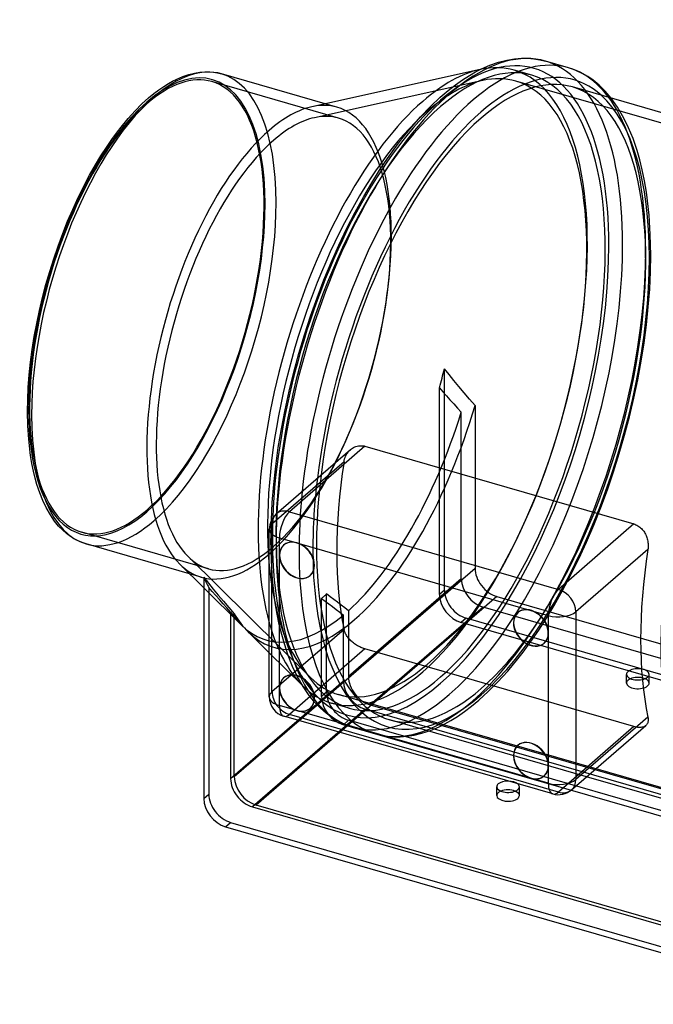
# Model space of a CAD drawing. Header units: millimetres. Extents: x -126 to 126, y -110 to 86.
# Tile 1 of 4: x -126 to 0, y -109 to 86. Entities that reach past the tile are written whole.
import ezdxf

# ---------------------------------------------------------------- set-up
doc = ezdxf.new("R2010")
doc.units = ezdxf.units.MM
doc.layers.add('HIDDEN', color=7, linetype='Continuous')
doc.layers.add('THICK', color=7, linetype='Continuous')

msp = doc.modelspace()

# ---------------------------------------------------------------- linework, layer by layer
at = {"layer": 'HIDDEN'}
for p, q in [((-24.08, 74.93), (-27.61, 75.95)), ((-62.45, 66.43), (-87.56, 73.68)), ((-33.81, 73.9), (-67.23, 66.52)), ((62.42, 47.88), (-27.3, 73.78)), ((-7.09, 68.63), (-8.34, 70.39)), ((-62.76, 68.6), (-65.1, 69.27)), ((-5.82, 66.45), (-7.09, 68.63)), ((-4.89, 64.53), (-5.82, 66.45)), ((-4.01, 62.36), (-4.89, 64.53)), ((-3.21, 60.01), (-4.01, 62.36)), ((-2.68, 58.15), (-3.21, 60.01)), ((-2.2, 56.16), (-2.68, 58.15)), ((-1.76, 54.03), (-2.2, 56.16)), ((-1.38, 51.77), (-1.76, 54.03)), ((-0.85, 47.22), (-1.38, 51.77)), ((-0.6, 43.35), (-0.85, 47.22)), ((-0.51, 39.26), (-0.6, 43.35)), ((-0.57, 35.95), (-0.51, 39.26)), ((-0.72, 32.53), (-0.57, 35.95)), ((-0.99, 29.03), (-0.72, 32.53)), ((-1.36, 25.44), (-0.99, 29.03)), ((-1.84, 21.86), (-1.36, 25.44)), ((-2.41, 18.23), (-1.84, 21.86)), ((-3.09, 14.57), (-2.41, 18.23)), ((-40.5, 15.58), (-41.42, 16.74)), ((-41.42, -27.16), (-41.42, 16.74)), ((-39.54, 14.39), (-40.5, 15.58)), ((-38.55, 13.19), (-39.54, 14.39)), ((-3.87, 10.88), (-3.09, 14.57)), ((-42.42, 12.98), (-41.74, 12.19)), ((-42.42, -28.02), (-42.42, 12.98)), ((-41.74, 12.19), (-41.04, 11.39)), ((-37.52, 11.97), (-38.55, 13.19)), ((-36.46, 10.73), (-37.52, 11.97)), ((-41.04, 11.39), (-40.33, 10.58)), ((-40.33, 10.58), (-39.6, 9.76)), ((-39.6, 9.76), (-38.85, 8.94)), ((-35.36, 9.48), (-36.46, 10.73)), ((-4.74, 7.21), (-3.87, 10.88)), ((-38.85, 8.94), (-38.09, 8.1)), ((-38.09, -24.94), (-38.09, 8.1)), ((-35.36, 9.48), (-35.36, -22.85)), ((-5.7, 3.55), (-4.74, 7.21)), ((-6.75, -0.1), (-5.7, 3.55)), ((-60.78, -0.14), (-60.62, 0.09)), ((-60.62, 0.09), (-60.46, 0.31)), ((-60.46, 0.31), (-60.27, 0.5)), ((-60.27, 0.5), (-60.08, 0.69)), ((-61.35, -1.7), (-75.64, -14.08)), ((-61.35, -1.7), (-61.3, -1.43)), ((-61.3, -1.43), (-61.23, -1.16)), ((-61.23, -1.16), (-61.15, -0.89)), ((-61.15, -0.89), (-61.04, -0.63)), ((-61.04, -0.63), (-60.92, -0.38)), ((-60.92, -0.38), (-60.78, -0.14)), ((-7.89, -3.71), (-6.75, -0.1)), ((-9.12, -7.29), (-7.89, -3.71)), ((-10.43, -10.81), (-9.12, -7.29)), ((-11.81, -14.26), (-10.43, -10.81)), ((-75.79, -13.97), (-75.76, -13.31)), ((-75.83, -15.93), (-75.82, -15.28)), ((-75.82, -15.28), (-75.8, -14.63)), ((-75.8, -14.63), (-75.79, -13.97)), ((-75.64, -47.33), (-75.64, -14.08)), ((-13.25, -17.63), (-11.81, -14.26)), ((-88.24, -22.93), (-113.36, -15.68)), ((-75.84, -17.22), (-75.83, -16.58)), ((-75.75, -21.27), (-75.84, -17.22)), ((-75.83, -16.58), (-75.83, -15.93)), ((-73.33, -18.25), (-73.28, -18.21)), ((-14.78, -20.95), (-13.25, -17.63)), ((-92.34, -20.45), (-67.99, -44.51)), ((-75.51, -25.1), (-75.75, -21.27)), ((-16.37, -24.15), (-14.78, -20.95)), ((-35.36, -22.85), (-70.24, -53.05)), ((-89.66, -24.6), (-92.01, -23.92)), ((-74.98, -29.66), (-75.51, -25.1)), ((-68.09, -24.3), (-68.04, -24.25)), ((-38.09, -24.94), (-60.47, -44.32)), ((-18.01, -27.24), (-16.37, -24.15)), ((-89.17, -26.72), (-81.76, -34.05)), ((-88.17, -26.64), (-88.17, -67.64)), ((-87.49, -27.43), (-88.17, -26.64)), ((-41.42, -27.16), (-42.42, -28.02)), ((-19.68, -30.2), (-18.01, -27.24)), ((-86.79, -28.23), (-87.49, -27.43)), ((-86.08, -29.04), (-86.79, -28.23)), ((-85.35, -29.86), (-86.08, -29.04)), ((-65.8, -28.79), (-65.09, -29.33)), ((-65.8, -48.27), (-65.8, -28.79)), ((-64.09, -28.47), (-64.8, -27.92)), ((-64.8, -47.4), (-64.8, -27.92)), ((-63.37, -29.01), (-64.09, -28.47)), ((-62.66, -29.57), (-63.37, -29.01)), ((-31.03, -28.43), (-62.16, -55.39)), ((-31.03, -28.43), (78.78, -60.13)), ((-84.6, -30.68), (-85.35, -29.86)), ((-83.84, -31.52), (-84.6, -30.68)), ((-74.6, -31.9), (-74.98, -29.66)), ((-65.09, -29.33), (-64.37, -29.88)), ((-64.37, -29.88), (-63.66, -30.43)), ((-63.66, -30.43), (-62.93, -30.99)), ((-62.93, -30.99), (-62.2, -31.54)), ((-61.93, -30.12), (-62.66, -29.57)), ((-61.2, -30.68), (-61.93, -30.12)), ((-60.47, -31.24), (-61.2, -30.68)), ((-33.76, -30.52), (-56.14, -49.9)), ((79.51, -63.22), (-33.76, -30.52)), ((-21.2, -32.69), (-19.68, -30.2)), ((-83.84, -31.52), (-83.84, -64.56)), ((-74.18, -34.01), (-74.6, -31.9)), ((-62.2, -31.54), (-61.47, -32.11)), ((-61.47, -45.19), (-61.47, -32.11)), ((-60.47, -31.24), (-60.47, -44.32)), ((-37.09, -32.74), (-38.09, -33.6)), ((84.84, -67.94), (-37.09, -32.74)), ((-26.91, -31.65), (-26.86, -31.61)), ((-22.73, -35.07), (-21.2, -32.69)), ((-61.35, -34.96), (-75.64, -47.33)), ((-73.7, -35.99), (-74.18, -34.01)), ((-61.31, -35.12), (-61.35, -34.96)), ((-61.26, -35.29), (-61.31, -35.12)), ((83.84, -68.8), (-38.09, -33.6)), ((-24.28, -37.32), (-22.73, -35.07)), ((-73.18, -37.83), (-73.7, -35.99)), ((-61.2, -35.46), (-61.26, -35.29)), ((-61.12, -35.64), (-61.2, -35.46)), ((-61.03, -35.82), (-61.12, -35.64)), ((-60.94, -35.99), (-61.03, -35.82)), ((-60.83, -36.17), (-60.94, -35.99)), ((-60.71, -36.35), (-60.83, -36.17)), ((-60.58, -36.52), (-60.71, -36.35)), ((-60.44, -36.7), (-60.58, -36.52)), ((-60.29, -36.86), (-60.44, -36.7)), ((-60.14, -37.03), (-60.29, -36.86)), ((-59.98, -37.19), (-60.14, -37.03)), ((-72.41, -40.13), (-73.18, -37.83)), ((-57.2, -38.83), (-72.17, -51.8)), ((-59.81, -37.34), (-59.98, -37.19)), ((-59.64, -37.49), (-59.81, -37.34)), ((-59.46, -37.64), (-59.64, -37.49)), ((-59.27, -37.78), (-59.46, -37.64)), ((-59.08, -37.92), (-59.27, -37.78)), ((-58.87, -38.06), (-59.08, -37.92)), ((-58.67, -38.18), (-58.87, -38.06)), ((-58.46, -38.3), (-58.67, -38.18)), ((-58.24, -38.41), (-58.46, -38.3)), ((-58.03, -38.52), (-58.24, -38.41)), ((-57.82, -38.61), (-58.03, -38.52)), ((-57.61, -38.69), (-57.82, -38.61)), ((-57.4, -38.77), (-57.61, -38.69)), ((-57.2, -38.83), (-57.4, -38.77)), ((-3.85, -54.23), (-57.2, -38.83)), ((-25.83, -39.44), (-24.28, -37.32)), ((-21.67, -37.7), (-21.62, -37.65)), ((-76.17, -39.57), (-69.59, -46.08)), ((-71.54, -42.3), (-72.41, -40.13)), ((-28.87, -43.2), (-26.89, -40.81)), ((-26.89, -40.81), (-25.83, -39.44)), ((-70.63, -44.21), (-71.54, -42.3)), ((-73.33, -44.58), (-73.28, -44.53)), ((-69.44, -46.3), (-70.63, -44.21)), ((-30.82, -45.35), (-28.87, -43.2)), ((-5.32, -45.59), (-5.32, -43.86)), ((-0.82, -45.59), (-0.82, -43.86)), ((-61.47, -45.19), (-83.84, -64.56)), ((-68.24, -48.05), (-69.44, -46.3)), ((-32.73, -47.27), (-30.82, -45.35)), ((-67.12, -49.42), (-68.24, -48.05)), ((-64.8, -47.4), (-65.8, -48.27)), ((27.3, -73.78), (-62.42, -47.88)), ((-34.58, -48.96), (-32.73, -47.27)), ((-68.09, -50.62), (-68.04, -50.58)), ((-65.99, -50.58), (-67.12, -49.42)), ((-64.91, -51.53), (-65.99, -50.58)), ((-60.31, -50.57), (-63.84, -49.55)), ((-56.14, -49.9), (57.14, -82.6)), ((-37.47, -51.26), (-36.05, -50.18)), ((-36.05, -50.18), (-34.58, -48.96)), ((-57.14, -50.77), (-79.51, -70.14)), ((-18.83, -67.2), (-72.17, -51.8)), ((-63.83, -52.33), (-64.91, -51.53)), ((-63.01, -52.86), (-63.83, -52.33)), ((56.14, -83.47), (-57.14, -50.77)), ((-40.15, -53.01), (-38.84, -52.2)), ((-38.84, -52.2), (-37.47, -51.26)), ((-62.19, -53.31), (-63.01, -52.86)), ((-61.7, -53.55), (-62.19, -53.31)), ((-60.62, -54.01), (-61.7, -53.55)), ((-60.47, -52.98), (-61.47, -53.85)), ((54.37, -87.29), (-61.47, -53.85)), ((-59.53, -54.37), (-60.62, -54.01)), ((61.47, -88.18), (-60.47, -52.98)), ((-59.53, -54.37), (-54.96, -55.69)), ((-13.22, -64.16), (-52.27, -52.89)), ((-44.21, -54.98), (-42.46, -54.24)), ((-42.46, -54.24), (-41.33, -53.67)), ((-41.33, -53.67), (-40.15, -53.01)), ((-3.85, -54.23), (-18.83, -67.2)), ((-3.61, -54.29), (-3.85, -54.23)), ((-3.37, -54.34), (-3.61, -54.29)), ((-3.13, -54.38), (-3.37, -54.34)), ((-2.9, -54.4), (-3.13, -54.38)), ((-2.67, -54.4), (-2.9, -54.4)), ((-2.46, -54.39), (-2.67, -54.4)), ((-2.26, -54.36), (-2.46, -54.39)), ((-2.07, -54.31), (-2.26, -54.36)), ((-1.9, -54.26), (-2.07, -54.31)), ((-1.75, -54.18), (-1.9, -54.26)), ((-1.61, -54.1), (-1.75, -54.18)), ((-1.48, -54), (-1.61, -54.1)), ((-54.95, -55.69), (-53.84, -55.97)), ((-53.84, -55.97), (-52.68, -56.16)), ((-52.68, -56.16), (-51.48, -56.26)), ((-51.48, -56.26), (-50.22, -56.26)), ((-50.22, -56.26), (-48.88, -56.15)), ((-48.88, -56.15), (-47.46, -55.93)), ((-47.46, -55.93), (-45.89, -55.54)), ((-45.89, -55.54), (-44.21, -54.98)), ((-26.91, -57.98), (-26.86, -57.93)), ((-21.67, -64.02), (-21.62, -63.98)), ((-31.07, -67.89), (-31.07, -66.16)), ((-26.57, -67.89), (-26.57, -66.16)), ((-89.17, -68.51), (-88.17, -67.64)), ((-79.51, -70.14), (33.76, -102.84)), ((-84.84, -74.09), (-83.84, -73.22)), ((-83.84, -73.22), (38.09, -108.42))]:
    msp.add_line(p, q, dxfattribs=at)
for centre, major_axis, ratio, start_param, end_param in [((-42.19, 12.18), (18.51, 64.13), 0.433013, -0.982794, 2.158799), ((-100.46, 29), (13.01, 45.06), 0.433013, -0.982794, 2.158799), ((-42.19, 12.18), (18.11, 62.75), 0.433013, 0.000002, 0.588003), ((-45.73, 13.2), (-18.11, -62.75), 0.433013, -3.141591, -2.911365), ((-40.46, 11.68), (19.07, 66.05), 0.433013, -0.982794, 0.000107), ((-35.89, 10.36), (19.07, 66.05), 0.433013, 0.000002, 0.000107), ((-35.89, 10.36), (19.07, 66.05), 0.433013, -0.982794, 0.000002), ((-100.46, 29), (-12.9, -44.68), 0.433013, -3.141591, -2.55359), ((-99.07, 28.6), (-13.45, -46.6), 0.433013, 2.158799, 3.141594), ((-45.73, 13.2), (-18.11, -62.75), 0.433013, 0.588003, 3.141594), ((-42.19, 12.18), (18.11, 62.75), 0.433013, -2.55359, 0.000002), ((-44.86, 12.95), (-17.56, -60.83), 0.433013, -3.141591, -2.910084), ((-100.46, 29), (-12.9, -44.68), 0.433013, 0.588003, 3.141594), ((-44.86, 12.95), (-17.56, -60.83), 0.433013, -2.910084, -2.55359), ((-44.86, 12.95), (-17.56, -60.83), 0.433013, 0.588003, 3.141594), ((-34.16, 9.86), (-18.11, -62.75), 0.433013, 0.588003, 3.141594), ((-34.16, 9.86), (-18.51, -64.13), 0.433013, 2.158799, 2.933682), ((-100.46, 29), (-12.9, -44.68), 0.433013, -2.55359, 0.000002), ((-42.19, 12.18), (18.11, 62.75), 0.433013, 0.588003, 3.141594), ((-76.21, 22), (-13.45, -46.6), 0.433013, 0.588003, 3.141594), ((-76.21, 22), (-13.45, -46.6), 0.433013, -3.141591, -2.910084), ((-44.86, 12.95), (-17.56, -60.83), 0.433013, -2.55359, -0.231508), ((-75.34, 21.75), (-12.9, -44.68), 0.433013, -2.910084, -2.55359), ((-75.34, 21.75), (-12.9, -44.68), 0.433013, 0.588003, 3.141594), ((-75.34, 21.75), (-12.9, -44.68), 0.433013, -3.141591, -2.910084), ((-75.34, 21.75), (-12.9, -44.68), 0.433013, -2.55359, -0.231508), ((-100.46, 29), (13.01, 45.06), 0.433013, -2.55359, -0.982794), ((-99.07, 28.6), (-13.45, -46.6), 0.433013, 0.588003, 2.158799), ((34.16, -9.86), (18.11, 62.75), 0.433013, 0.588003, 3.141594), ((-42.19, 12.18), (18.51, 64.13), 0.433013, -2.55359, -0.982794), ((-40.46, 11.68), (19.07, 66.05), 0.433013, -2.55359, -0.982794), ((-35.89, 10.36), (19.07, 66.05), 0.433013, -2.55359, -0.982794), ((-34.16, 9.86), (-18.51, -64.13), 0.433013, 0.588003, 2.158799), ((-65.3, 18.85), (15.12, 52.38), 0.433013, -1.557833, -1.486384), ((-100.46, 29), (13.01, 45.06), 0.433013, 2.158799, 3.729595), ((-60.97, 17.6), (15.78, 54.67), 0.433013, -2.536016, -1.619676), ((-59.24, 17.1), (-16.05, -55.59), 0.433013, 0.588003, 1.558641), ((-30.14, 8.7), (18.11, 62.75), 0.433013, 1.86042, 2.457178), ((-34.16, 9.86), (-18.11, -62.75), 0.433013, -1.219777, 0.000002), ((-34.16, 9.86), (-18.51, -64.13), 0.433013, -1.214579, -0.982794), ((-35.89, 10.36), (19.07, 66.05), 0.433013, 1.968206, 2.158799), ((-100.46, 29), (-12.9, -44.68), 0.433013, 0.000002, 0.588003), ((-99.07, 28.6), (-13.45, -46.6), 0.433013, 0.000107, 0.588003), ((-72.17, -15.08), (-2.62, 3.02), 0.75, 0.000079, 0.713724), ((-40.46, 11.68), (19.07, 66.05), 0.433013, 2.057867, 2.158799), ((-72.17, -15.08), (-4, 0), 0.5, -0.523599, -0.000094), ((-42.19, 12.18), (18.51, 64.13), 0.433013, 2.158799, 3.729595), ((-70.66, -21.23), (2.62, -3.02), 0.75, 0.713724, 3.141552), ((-99.07, 28.6), (-13.45, -46.6), 0.433013, 0.000002, 0.000107), ((-75.34, 21.75), (-12.9, -44.68), 0.433013, 0.000002, 0.588003), ((-40.46, 11.68), (19.07, 66.05), 0.433013, 2.158799, 3.141594), ((-70.66, -21.23), (2.62, -3.02), 0.75, 3.141552, 3.152548), ((-35.89, 10.36), (19.07, 66.05), 0.433013, 2.158799, 3.729595), ((-34.16, 9.86), (-18.51, -64.13), 0.433013, -0.982794, 0.588003), ((-75.34, 21.75), (-12.9, -44.68), 0.433013, -0.231508, 0.000002), ((-76.21, 22), (-13.45, -46.6), 0.433013, 0.000002, 0.588003), ((-76.21, 22), (-13.45, -46.6), 0.433013, -0.231508, 0.000002), ((-70.66, -21.23), (2.62, -3.02), 0.75, -0.000041, 0.713724), ((-31.03, -24.1), (-3.27, 3.78), 0.75, 0.713724, 2.284521), ((-65.3, 18.85), (15.12, 52.38), 0.433013, 2.662389, 2.733839), ((-70.66, -21.23), (2.62, -3.02), 0.75, -0.011064, -0.000041), ((-33.76, -26.19), (3.27, -3.78), 0.75, -2.427868, -0.857072), ((-37.09, -28.41), (-3.27, 3.78), 0.75, 0.713724, 2.284521), ((-65.3, 18.85), (15.12, 52.38), 0.433013, -2.571934, -2.55359), ((-65.3, 18.85), (15.12, 52.38), 0.433013, -2.55359, -2.535246), ((-38.09, -29.27), (3.27, -3.78), 0.75, -2.427868, -0.857072), ((-24.24, -34.63), (2.62, -3.02), 0.75, 0.713724, 3.141552), ((-60.97, 17.6), (15.78, 54.67), 0.433013, 2.795681, 2.910083), ((-60.97, 17.6), (15.78, 54.67), 0.433013, 2.910083, 3.712022), ((-59.24, 17.1), (-16.05, -55.59), 0.433013, -0.231509, 0.588003), ((-24.24, -34.63), (2.62, -3.02), 0.75, 3.141552, 3.152548), ((-45.73, 13.2), (-18.11, -62.75), 0.433013, -0.612889, -0.231508), ((-24.24, -34.63), (2.62, -3.02), 0.75, -0.000041, 0.713724), ((-24.24, -34.63), (2.62, -3.02), 0.75, -0.011064, -0.000041), ((-44.86, 12.95), (-17.56, -60.83), 0.433013, 0.000002, 0.588003), ((-3.07, -43.86), (-2.25, 0), 0.5, 3.141499, 5.759587), ((-70.66, -47.56), (2.62, -3.02), 0.75, 3.141552, 3.152548), ((-70.66, -47.56), (2.62, -3.02), 0.75, 0.713724, 3.141552), ((-44.86, 12.95), (-17.56, -60.83), 0.433013, -0.231508, 0.000002), ((-45.73, 13.2), (-18.11, -62.75), 0.433013, 0.000002, 0.588003), ((-56.14, -45.57), (-3.27, 3.78), 0.75, 0.713724, 2.284521), ((-42.19, 12.18), (18.11, 62.75), 0.433013, -3.141591, -2.55359), ((-3.07, -43.86), (-2.25, 0), 0.5, -0.523599, -0.000094), ((-3.07, -43.86), (-2.25, 0), 0.5, -0.000094, 2.617994), ((-3.07, -45.59), (2.25, 0), 0.5, -0.000094, 2.617994), ((-3.07, -43.86), (-2.25, 0), 0.5, 2.617994, 3.141499), ((-45.73, 13.2), (-18.11, -62.75), 0.433013, -0.231508, 0.000002), ((-57.14, -46.44), (3.27, -3.78), 0.75, -2.427868, -0.857072), ((-34.16, 9.86), (-18.11, -62.75), 0.433013, 0.000002, 0.588003), ((-3.07, -45.59), (2.25, 0), 0.5, 2.617994, 3.141499), ((-3.07, -45.59), (2.25, 0), 0.5, 3.141499, 5.759587), ((-3.07, -45.59), (2.25, 0), 0.5, -0.523599, -0.000094), ((-72.17, -48.33), (4, 0), 0.5, 2.617994, 3.141499), ((-72.17, -48.33), (-2.62, 3.02), 0.75, 0.713724, 2.284521), ((-70.66, -47.56), (2.62, -3.02), 0.75, -0.000041, 0.713724), ((-61.47, -49.52), (3.27, -3.78), 0.75, -2.427868, -0.857072), ((-60.47, -48.65), (-3.27, 3.78), 0.75, 0.713724, 2.284521), ((-40.46, 11.68), (19.07, 66.05), 0.433013, -3.141486, -2.55359), ((-70.66, -47.56), (2.62, -3.02), 0.75, -0.011064, -0.000041), ((-72.17, -48.33), (-1.11, -3.84), 0.433013, 0.000007, 0.588003), ((-40.46, 11.68), (19.07, 66.05), 0.433013, -3.141591, -3.141486), ((-24.24, -60.96), (2.62, -3.02), 0.75, 3.141552, 3.152548), ((-24.24, -60.96), (2.62, -3.02), 0.75, 0.713724, 3.141552), ((-24.24, -60.96), (2.62, -3.02), 0.75, -0.000041, 0.713724), ((-24.24, -60.96), (2.62, -3.02), 0.75, -0.011064, -0.000041), ((-79.51, -65.81), (-3.27, 3.78), 0.75, 0.713724, 2.284521), ((-28.82, -66.16), (-2.25, 0), 0.5, -2.580941, -1.607852), ((-83.84, -68.89), (-3.27, 3.78), 0.75, 0.713724, 2.284521), ((-28.82, -67.89), (2.25, 0), 0.5, 2.617994, 3.141499), ((-28.82, -67.89), (2.25, 0), 0.5, 3.141499, 5.759587), ((-28.82, -67.89), (2.25, 0), 0.5, 2.263065, 2.617994), ((-28.82, -67.89), (2.25, 0), 0.5, -0.000094, 0.878527), ((-28.82, -67.89), (2.25, 0), 0.5, -0.523599, -0.000094), ((-18.83, -63.73), (1.11, 3.84), 0.433013, -3.141586, -2.55359), ((-18.83, -63.73), (-2.62, 3.02), 0.75, 2.284521, 3.141672)]:
    msp.add_ellipse(centre, major_axis=major_axis, ratio=ratio, start_param=start_param, end_param=end_param, dxfattribs=at)
at = {"layer": 'THICK'}
for p, q in [((-29.06, 77.93), (-27.56, 78.18)), ((-27.56, 78.18), (-26.14, 78.3)), ((-26.14, 78.3), (-24.9, 78.3)), ((-24.9, 78.3), (-23.71, 78.2)), ((-23.71, 78.2), (-22.54, 78.01)), ((-35.24, 75.59), (-34.08, 76.18)), ((-34.08, 76.18), (-32.41, 76.91)), ((-32.41, 76.91), (-30.68, 77.52)), ((-30.68, 77.52), (-29.06, 77.93)), ((-22.54, 78.01), (-21.4, 77.73)), ((-16.82, 76.41), (-21.39, 77.73)), ((-15.6, 76), (-16.82, 76.41)), ((-94.54, 74.16), (-93.29, 74.69)), ((-93.29, 74.69), (-92.1, 75.09)), ((-92.1, 75.09), (-90.98, 75.37)), ((-90.98, 75.37), (-89.94, 75.53)), ((-89.94, 75.53), (-88.95, 75.6)), ((-88.95, 75.6), (-88.08, 75.6)), ((-88.08, 75.6), (-87.25, 75.53)), ((-87.25, 75.53), (-86.42, 75.39)), ((-86.42, 75.39), (-85.62, 75.2)), ((-65.1, 69.27), (-85.62, 75.2)), ((-34.33, 76.08), (-67.75, 68.69)), ((-37.82, 74.03), (-36.47, 74.89)), ((-36.47, 74.89), (-35.24, 75.59)), ((-14.54, 75.54), (-15.6, 76)), ((-13.94, 75.24), (-14.54, 75.54)), ((-12.98, 74.67), (-13.94, 75.24)), ((-11.95, 73.97), (-12.98, 74.67)), ((-98.07, 72.05), (-97.11, 72.72)), ((-97.11, 72.72), (-96.18, 73.29)), ((-96.18, 73.29), (-95.34, 73.76)), ((-95.34, 73.76), (-94.54, 74.16)), ((-40.68, 71.91), (-39.22, 73.04)), ((-39.22, 73.04), (-37.82, 74.03)), ((44.57, 55.11), (-16.04, 72.61)), ((-10.72, 72.96), (-11.95, 73.97)), ((-9.53, 71.79), (-10.72, 72.96)), ((-101.42, 69.24), (-100.11, 70.43)), ((-100.11, 70.43), (-99.07, 71.3)), ((-99.07, 71.3), (-98.07, 72.05)), ((-44.2, 68.75), (-42.25, 70.58)), ((-42.25, 70.58), (-40.68, 71.91)), ((-8.34, 70.39), (-9.53, 71.79)), ((-102.77, 67.88), (-101.42, 69.24)), ((-46.16, 66.71), (-44.2, 68.75)), ((-104.15, 66.36), (-102.77, 67.88)), ((-48.24, 64.34), (-46.16, 66.71)), ((-106.29, 63.71), (-105.55, 64.67)), ((-105.55, 64.67), (-104.15, 66.36)), ((-107.39, 62.21), (-106.29, 63.71)), ((-49.85, 62.34), (-48.24, 64.34)), ((-109.56, 58.95), (-108.48, 60.63)), ((-108.48, 60.63), (-107.39, 62.21)), ((-52.7, 58.45), (-51.05, 60.76)), ((-51.05, 60.76), (-49.85, 62.34)), ((-110.63, 57.19), (-109.56, 58.95)), ((-111.81, 55.11), (-110.63, 57.19)), ((-54.28, 56.1), (-52.7, 58.45)), ((-112.96, 52.94), (-111.81, 55.11)), ((-55.83, 53.62), (-54.28, 56.1)), ((-114.08, 50.68), (-112.96, 52.94)), ((-57.43, 50.91), (-55.83, 53.62)), ((-59.15, 47.79), (-57.43, 50.91)), ((-115.16, 48.34), (-114.08, 50.68)), ((-116.17, 45.97), (-115.16, 48.34)), ((-60.79, 44.58), (-59.15, 47.79)), ((-117.14, 43.54), (-116.17, 45.97)), ((-118.06, 41.07), (-117.14, 43.54)), ((-62.38, 41.24), (-60.79, 44.58)), ((-118.93, 38.55), (-118.06, 41.07)), ((-63.9, 37.83), (-62.38, 41.24)), ((-119.73, 36), (-118.93, 38.55)), ((-65.33, 34.35), (-63.9, 37.83)), ((-120.47, 33.44), (-119.73, 36)), ((-121.15, 30.86), (-120.47, 33.44)), ((-66.7, 30.79), (-65.33, 34.35)), ((-121.76, 28.28), (-121.15, 30.86)), ((-67.98, 27.16), (-66.7, 30.79)), ((-122.31, 25.68), (-121.76, 28.28)), ((-122.79, 23.1), (-122.31, 25.68)), ((-69.18, 23.49), (-67.98, 27.16)), ((-70.29, 19.79), (-69.18, 23.49)), ((-123.19, 20.55), (-122.79, 23.1)), ((-123.52, 18.03), (-123.19, 20.55)), ((-71.3, 16.06), (-70.29, 19.79)), ((-123.79, 15.5), (-123.52, 18.03)), ((-72.22, 12.31), (-71.3, 16.06)), ((-123.97, 13.03), (-123.79, 15.5)), ((-124.09, 10.63), (-123.97, 13.03)), ((-73.04, 8.56), (-72.22, 12.31)), ((-124.12, 8.29), (-124.09, 10.63)), ((-124.06, 5.44), (-124.12, 8.29)), ((-73.76, 4.82), (-73.04, 8.56)), ((-123.89, 2.74), (-124.06, 5.44)), ((-74.38, 1.11), (-73.76, 4.82)), ((-123.52, -0.47), (-123.89, 2.74)), ((-74.88, -2.56), (-74.38, 1.11)), ((-74.79, -12.05), (-60.07, 0.7)), ((-57.2, 1.36), (-72.17, -11.61)), ((-60.08, 0.69), (-59.89, 0.85)), ((-59.89, 0.85), (-59.68, 0.99)), ((-59.68, 0.99), (-59.46, 1.12)), ((-59.46, 1.12), (-59.23, 1.23)), ((-59.23, 1.23), (-58.98, 1.32)), ((-58.98, 1.32), (-58.73, 1.39)), ((-58.73, 1.39), (-58.48, 1.44)), ((-58.48, 1.44), (-58.22, 1.47)), ((-58.22, 1.47), (-57.96, 1.47)), ((-57.96, 1.47), (-57.7, 1.46)), ((-57.7, 1.46), (-57.45, 1.42)), ((-57.45, 1.42), (-57.2, 1.36)), ((-57.2, 1.36), (-3.85, -14.04)), ((-123.26, -2.05), (-123.52, -0.47)), ((-122.95, -3.55), (-123.26, -2.05)), ((-122.61, -4.94), (-122.95, -3.55)), ((-75.29, -6.21), (-74.88, -2.56)), ((-122.25, -6.24), (-122.61, -4.94)), ((-121.7, -7.87), (-122.25, -6.24)), ((-75.58, -9.81), (-75.29, -6.21)), ((-121.09, -9.41), (-121.7, -7.87)), ((-120.44, -10.76), (-121.09, -9.41)), ((-119.6, -12.24), (-120.44, -10.76)), ((-75.76, -13.31), (-75.58, -9.81)), ((-72.17, -11.61), (-18.83, -27.01)), ((-118.75, -13.48), (-119.6, -12.24)), ((-117.95, -14.46), (-118.75, -13.48)), ((-117.15, -15.29), (-117.95, -14.46)), ((-116.38, -15.96), (-117.15, -15.29)), ((-76.17, -48.33), (-76.17, -15.08)), ((-3.85, -14.04), (-18.83, -27.01)), ((-3.85, -14.04), (-3.65, -14.11)), ((-3.65, -14.11), (-3.45, -14.19)), ((-3.45, -14.19), (-3.26, -14.28)), ((-3.26, -14.28), (-3.06, -14.39)), ((-3.06, -14.39), (-2.87, -14.52)), ((-2.87, -14.52), (-2.69, -14.65)), ((-2.69, -14.65), (-2.52, -14.8)), ((-2.52, -14.8), (-2.35, -14.96)), ((-2.35, -14.96), (-2.19, -15.13)), ((-2.19, -15.13), (-2.04, -15.31)), ((-2.04, -15.31), (-1.9, -15.5)), ((-1.9, -15.5), (-1.77, -15.69)), ((-115.61, -16.54), (-116.38, -15.96)), ((-115.02, -16.91), (-115.61, -16.54)), ((-114.43, -17.24), (-115.02, -16.91)), ((-114.08, -17.41), (-114.43, -17.24)), ((-113.31, -17.74), (-114.08, -17.41)), ((-74.17, -20.27), (-74.17, -16.81)), ((-74.17, -16.81), (-70.71, -17.81)), ((-1.77, -15.69), (-1.65, -15.89)), ((-1.65, -15.89), (-1.55, -16.09)), ((-1.55, -16.09), (-1.45, -16.31)), ((-1.45, -16.31), (-1.36, -16.53)), ((-1.36, -16.53), (-1.28, -16.75)), ((-1.28, -16.75), (-1.21, -16.98)), ((-1.21, -16.98), (-1.15, -17.22)), ((-1.15, -17.22), (-1.1, -17.46)), ((-1.1, -17.46), (-1.06, -17.7)), ((-112.52, -18), (-113.31, -17.74)), ((-92.01, -23.92), (-112.52, -18)), ((-70.71, -17.81), (-24.29, -31.21)), ((-1.08, -19.1), (-15.36, -31.48)), ((-1.05, -18.88), (-1.08, -19.1)), ((-1.06, -17.7), (-1.04, -17.94)), ((-1.03, -18.65), (-1.05, -18.88)), ((-1.04, -17.94), (-1.02, -18.18)), ((-1.02, -18.42), (-1.03, -18.65)), ((-1.02, -18.18), (-1.02, -18.42)), ((-74.17, -46.6), (-74.17, -20.27)), ((-93.93, -22.02), (-89.17, -26.72)), ((-89.17, -24.61), (-89.17, -68.51)), ((-89.17, -24.61), (-88.25, -25.78)), ((-88.25, -25.78), (-87.29, -26.96)), ((-87.29, -26.96), (-86.3, -28.16)), ((-86.3, -28.16), (-85.27, -29.38)), ((-85.27, -29.38), (-84.21, -30.62)), ((-84.21, -30.62), (-83.11, -31.88)), ((-24.29, -31.21), (-20.83, -32.21)), ((-83.11, -64.2), (-83.11, -31.88)), ((-20.83, -32.21), (-20.83, -35.67)), ((-15.36, -31.48), (-15.36, -64.73)), ((-80.38, -35.41), (-76.17, -39.57)), ((-20.83, -35.67), (-20.83, -62)), ((-74.17, -50.06), (-74.17, -46.6)), ((-70.71, -51.06), (-74.17, -50.06)), ((-19.94, -67.57), (-73.28, -52.17)), ((-24.29, -64.46), (-70.71, -51.06)), ((-1.08, -52.36), (-15.36, -64.73)), ((-1.08, -52.36), (-1.04, -52.56)), ((-1.04, -52.56), (-1.02, -52.75)), ((-70.24, -53.05), (-83.11, -64.2)), ((-16.21, -66.76), (-1.49, -54.01)), ((-1.37, -53.89), (-1.48, -54)), ((-1.27, -53.76), (-1.37, -53.89)), ((-1.18, -53.62), (-1.27, -53.76)), ((-1.12, -53.47), (-1.18, -53.62)), ((-1.07, -53.3), (-1.12, -53.47)), ((-1.04, -53.13), (-1.07, -53.3)), ((-1.02, -52.94), (-1.04, -53.13)), ((-1.02, -52.75), (-1.02, -52.94)), ((-62.16, -55.39), (-78.78, -69.78)), ((-20.83, -62), (-20.83, -65.46)), ((8.34, -70.39), (-13.22, -64.16)), ((-20.83, -65.46), (-24.29, -64.46)), ((31.03, -101.48), (-78.78, -69.78)), ((-84.84, -74.09), (37.09, -109.29))]:
    msp.add_line(p, q, dxfattribs=at)
for centre, start, end in [((-72.17, -15.08), 130.8968, 179.9973), ((-72.17, -48.33), 179.9973, 253.8981), ((-18.83, -63.73), 253.898, 310.8968)]:
    msp.add_arc(centre, 4, start, end, dxfattribs=at)
for centre, major_axis, ratio, start_param, end_param in [((-40.46, 11.68), (19.07, 66.05), 0.433013, 0.000107, 2.057867), ((-35.89, 10.36), (19.07, 66.05), 0.433013, 0.000107, 1.968206), ((-34.16, 9.86), (-18.51, -64.13), 0.433013, 2.933682, 5.068607), ((-99.07, 28.6), (-13.45, -46.6), 0.433013, -3.141486, -2.55359), ((-99.07, 28.6), (-13.45, -46.6), 0.433013, -3.141591, -3.141486), ((-45.73, 13.2), (-18.11, -62.75), 0.433013, -2.910084, -2.55359), ((-45.73, 13.2), (-18.11, -62.75), 0.433013, -2.911365, -2.910084), ((-34.16, 9.86), (-18.11, -62.75), 0.433013, -3.141591, -2.55359), ((-99.07, 28.6), (-13.45, -46.6), 0.433013, -2.55359, -0.982794), ((-45.73, 13.2), (-18.11, -62.75), 0.433013, -2.55359, -0.612889), ((-76.21, 22), (-13.45, -46.6), 0.433013, -2.910084, -2.55359), ((-34.16, 9.86), (-18.11, -62.75), 0.433013, -2.55359, -1.219777), ((-76.21, 22), (-13.45, -46.6), 0.433013, -2.55359, -0.231508), ((-99.07, 28.6), (-13.45, -46.6), 0.433013, -0.982794, 0.000002), ((-72.17, -15.08), (-2.62, 3.02), 0.75, -0.857072, 0.000079), ((-72.17, -15.08), (-1.11, -3.84), 0.433013, -2.55359, -0.982794), ((-72.17, -15.08), (-4, 0), 0.5, -0.000094, 1.047198), ((-70.71, -21.27), (2.62, -3.02), 0.75, 2.284521, 3.141552), ((-70.71, -21.27), (2.62, -3.02), 0.75, 3.141552, 3.855317), ((-70.66, -21.23), (2.62, -3.02), 0.75, -3.130637, -2.427868), ((-70.71, -21.27), (2.62, -3.02), 0.75, 0.713724, 2.284521), ((30.14, -8.7), (-18.11, -62.75), 0.433013, -1.281173, -0.684415), ((-70.71, -21.27), (2.62, -3.02), 0.75, -2.427868, -0.000041), ((-70.66, -21.23), (2.62, -3.02), 0.75, -2.427868, -0.011064), ((-70.71, -21.27), (2.62, -3.02), 0.75, -0.000041, 0.713724), ((-18.83, -30.48), (1.11, 3.84), 0.433013, 0.588003, 2.158799), ((-18.83, -30.48), (-2.62, 3.02), 0.75, -2.427868, -0.857072), ((-24.29, -34.67), (2.62, -3.02), 0.75, 2.284521, 3.141552), ((-24.29, -34.67), (2.62, -3.02), 0.75, 0.713724, 2.284521), ((-59.24, 17.1), (-16.05, -55.59), 0.433013, -0.382636, -0.231509), ((-24.29, -34.67), (2.62, -3.02), 0.75, 3.141552, 3.855317), ((-24.24, -34.63), (2.62, -3.02), 0.75, -3.130637, -2.427868), ((-18.83, -30.48), (-4, 0), 0.5, 1.047198, 2.617994), ((-24.29, -34.67), (2.62, -3.02), 0.75, -2.427868, -0.000041), ((-24.24, -34.63), (2.62, -3.02), 0.75, -2.427868, -0.011064), ((-24.29, -34.67), (2.62, -3.02), 0.75, -0.000041, 0.713724), ((-70.71, -47.6), (2.62, -3.02), 0.75, 3.141552, 3.855317), ((-70.66, -47.56), (2.62, -3.02), 0.75, -3.130637, -2.427868), ((-70.71, -47.6), (2.62, -3.02), 0.75, 0.713724, 3.141552), ((-70.71, -47.6), (2.62, -3.02), 0.75, -2.427868, -0.857072), ((-70.66, -47.56), (2.62, -3.02), 0.75, -2.427868, -0.011064), ((-72.17, -48.33), (4, 0), 0.5, 3.141499, 4.18879), ((-70.71, -47.6), (2.62, -3.02), 0.75, -0.000041, 0.713724), ((-72.17, -48.33), (-1.11, -3.84), 0.433013, -0.982794, 0.000007), ((-70.71, -47.6), (2.62, -3.02), 0.75, -0.857072, -0.000041), ((-24.29, -61), (2.62, -3.02), 0.75, 3.141552, 3.855317), ((-24.24, -60.96), (2.62, -3.02), 0.75, -3.130637, -2.427868), ((-24.29, -61), (2.62, -3.02), 0.75, 0.713724, 3.141552), ((-24.29, -61), (2.62, -3.02), 0.75, -2.427868, -0.857072), ((-24.24, -60.96), (2.62, -3.02), 0.75, -2.427868, -0.011064), ((-24.29, -61), (2.62, -3.02), 0.75, -0.000041, 0.713724), ((-78.78, -65.45), (3.27, -3.78), 0.75, -2.427868, -0.857072), ((-24.29, -61), (2.62, -3.02), 0.75, -0.857072, -0.000041), ((-28.82, -66.16), (-2.25, 0), 0.5, -0.523599, -0.000094), ((-28.82, -66.16), (-2.25, 0), 0.5, -0.000094, 2.617994), ((-28.82, -66.16), (-2.25, 0), 0.5, -1.607852, -0.523599), ((-28.82, -66.16), (-2.25, 0), 0.5, 3.141499, 3.702244), ((-28.82, -66.16), (-2.25, 0), 0.5, 2.617994, 3.141499), ((-18.83, -63.73), (4, 0), 0.5, -2.094395, -0.523599), ((-18.83, -63.73), (1.11, 3.84), 0.433013, 2.158799, 3.141599), ((-18.83, -63.73), (-2.62, 3.02), 0.75, -3.141514, -2.427868), ((-28.82, -67.89), (2.25, 0), 0.5, 0.878527, 2.263065), ((-84.84, -69.76), (3.27, -3.78), 0.75, -2.427868, -0.857072)]:
    msp.add_ellipse(centre, major_axis=major_axis, ratio=ratio, start_param=start_param, end_param=end_param, dxfattribs=at)

doc.saveas('drawing.dxf')
